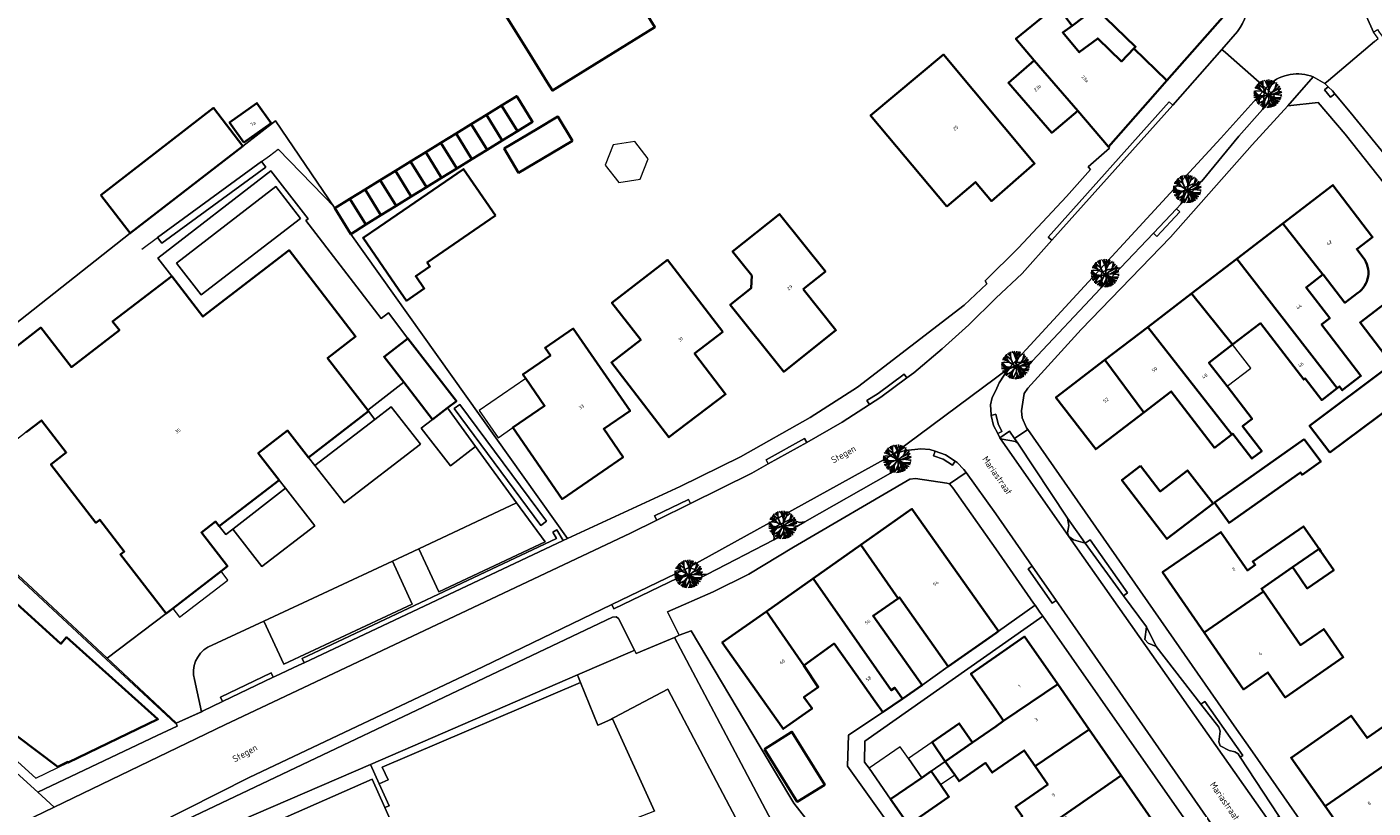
# Model space of a CAD drawing. Header units: metres. Extents: x 183400 to 185591, y 327112 to 329102.
# Tile 22 of 107: x 183898 to 184040, y 327632 to 327714. Entities that reach past the tile are written whole.
import ezdxf

# ---------------------------------------------------------------- set-up
doc = ezdxf.new("R2010")
doc.units = ezdxf.units.M
for name, color, linetype, lineweight in [('B-WE-GR-BEPLANTING_CULTUUR_BODEMBEDEKKER-GV', 90, 'Continuous', 18), ('B-WE-GR-BEPLANTING_CULTUUR_HEESTERS-GV', 90, 'Continuous', 18), ('B-WE-GR-GRAS-GV', 60, 'Continuous', 13), ('B-WE-GR-GROENVOORZIENING-GV', 80, 'Continuous', 18), ('B-WE-GR-HAAG-GV', 90, 'GR-HAAG1', 13), ('B-WE-IE-TERREINAFSCHEIDING_KUNSTMATIG_HEKWERK-G', 20, 'IE-TERREINAFSCHEIDING-KUNSTMATIG', 18), ('B-WE-OG-BEBOUWING-GV', 7, 'Continuous', 35), ('B-WE-OG-BEBOUWING_HUISNUMMER-T18', 10, 'Continuous', 18), ('B-WE-OG-BEBOUWING_LUIFEL-GV', 7, 'Continuous', 18), ('B-WE-OG-BEBOUWING_OVERIG-GV', 7, 'Continuous', 18), ('B-WE-OG-BEBOUWING_STRAATNAAM-T35', 50, 'Continuous', 35), ('B-WE-OG-TERREIN_ERF-GV', 7, 'Continuous', 18), ('B-WE-VH-VERHARDING_ASFALT-GV', 252, 'Continuous', 18), ('B-WE-VH-VERHARDING_BETON-GV', 252, 'Continuous', 18), ('B-WE-VH-VERHARDING_BETONSTRAATSTEEN-GV', 252, 'Continuous', 18), ('B-WE-VH-VERHARDING_HALFVERHARDING_GRIND-GV', 252, 'Continuous', 18), ('B-WE-VH-VERHARDING_STRAATBAKSTEEN-GV', 252, 'Continuous', 18), ('B-WE-VH-VERHARDING_TEGEL-GV', 252, 'Continuous', 18)]:
    doc.layers.add(name, color=color, linetype=linetype, lineweight=lineweight)
doc.layers.add('Bestaande boom', color=252, linetype='Continuous')
doc.styles.add('NLCS-ISO-M200-T25', font='NLCS-ISO.ttf')
doc.linetypes.add('GR-HAAG1', pattern='A,6,[176,NLCS.SHX,S=0.125,R=0,X=0,Y=0],-2', length=8)
doc.linetypes.add('IE-TERREINAFSCHEIDING-KUNSTMATIG', pattern='A,4,[82,NLCS.SHX,S=0.75,R=90,X=0,Y=0],4,-2', length=10)

# ---------------------------------------------------------------- blocks, each defined once
blk = doc.blocks.new('Bestaande boom')
at = {"layer": 'Bestaande boom', "ltscale": 0.5}
for p, q in [((12167, 14056), (11768, 14216)), ((12012, 14113), (11863, 14318)), ((12150, 14250), (11920, 14417)), ((12555, 14332), (12216, 14669)), ((12375, 14784), (12539, 14510)), ((12380, 14504), (12375, 14784)), ((12546, 14432), (12546, 14861)), ((12588, 14054), (12546, 14432)), ((12867, 14718), (12675, 14880)), ((13105, 14146), (12867, 14718)), ((13051, 14656), (12924, 14933)), ((13134, 13922), (13051, 14656)), ((13139, 13650), (13174, 14214)), ((13174, 14214), (13251, 14510)), ((13250, 14517), (13185, 14941)), ((13251, 14510), (13462, 14879)), ((13255, 14034), (13440, 14378)), ((13432, 14370), (13549, 14848)), ((13440, 14378), (13844, 14686)), ((13797, 13941), (13961, 14634)), ((14152, 14066), (14302, 14274)), ((11867, 13305), (11574, 13544)), ((11960, 13422), (11574, 13443)), ((11826, 13558), (11578, 13607)), ((11808, 13229), (11578, 13287)), ((11785, 13063), (11595, 13094)), ((12155, 13228), (11612, 13758)), ((11791, 14062), (11689, 14053)), ((11939, 12804), (11693, 12829)), ((12168, 13081), (11785, 13063)), ((12324, 13859), (11791, 14062)), ((12436, 13222), (11808, 13229)), ((11886, 12877), (11821, 12653)), ((12178, 13285), (11867, 13305)), ((12168, 13081), (11886, 12877)), ((12310, 12953), (11939, 12804)), ((12419, 13103), (12158, 12761)), ((12687, 13251), (12168, 13081)), ((12436, 13229), (12178, 13285)), ((12927, 13288), (12419, 13103)), ((13140, 13315), (12436, 13222)), ((12463, 12062), (12867, 13010)), ((13139, 13330), (12477, 12539)), ((13130, 13321), (14003, 13413)), ((13131, 13314), (13134, 13922)), ((13131, 13314), (13496, 12995)), ((13139, 13650), (13255, 14034)), ((13139, 13322), (13168, 12779)), ((13649, 13070), (13139, 13322)), ((13294, 13156), (13511, 12505)), ((13409, 12815), (13603, 12419)), ((13496, 12995), (13856, 12418)), ((13496, 12995), (13875, 12950)), ((13515, 13628), (14126, 13931)), ((13548, 13358), (14140, 13659)), ((13638, 12976), (13993, 12664)), ((14485, 13034), (13649, 13070)), ((13761, 13392), (14415, 13309)), ((13770, 12855), (14161, 12678)), ((13875, 12950), (14417, 12857)), ((13883, 13816), (14152, 14066)), ((13969, 12942), (14485, 13034)), ((14003, 13413), (14527, 13631)), ((14126, 13931), (14440, 13982)), ((14132, 13651), (14522, 13693)), ((14140, 13659), (14393, 14087)), ((14415, 13309), (14535, 13320)), ((14415, 13309), (14502, 13168)), ((12008, 12553), (11898, 12520)), ((12007, 12560), (11991, 12419)), ((12157, 12768), (12008, 12553)), ((12158, 12761), (12104, 12311)), ((12479, 12407), (12243, 12214)), ((12477, 12539), (12463, 12062)), ((12728, 12241), (12597, 12027)), ((12721, 12646), (12731, 12000)), ((13168, 12779), (12759, 11994)), ((13175, 12171), (12995, 11976)), ((13225, 12448), (13145, 11973)), ((13168, 12779), (13312, 11988)), ((13204, 12587), (13486, 12035)), ((13465, 12703), (13936, 12245)), ((13511, 12505), (13569, 12057)), ((13603, 12419), (13795, 12147)), ((13603, 12411), (13659, 12096)), ((13693, 12669), (14150, 12483)), ((13856, 12418), (13874, 12209)), ((13993, 12664), (14084, 12375)), ((14161, 12678), (14303, 12652))]:
    blk.add_line(p, q, dxfattribs=at)
for points in [[(12854, 13484), (12589, 14046), (11996, 14501)], [(12021, 12398), (12540, 12677), (13131, 13314), (13672, 13767), (14118, 14445)], [(12429, 13728), (12167, 14056), (12118, 14606)], [(13139, 13322), (12421, 13720), (11882, 13774), (11579, 13701)]]:
    blk.add_lwpolyline(points, dxfattribs=at)

msp = doc.modelspace()

# ---------------------------------------------------------------- linework, layer by layer
at = {"layer": 'B-WE-GR-BEPLANTING_CULTUUR_BODEMBEDEKKER-GV', "flags": 128}
msp.add_lwpolyline([(183903.501, 327622.653), (183904.188, 327622.005), (183909.361, 327624.189), (183917.048, 327627.435), (183934.211, 327635.03), (183935.543, 327632.018), (183936, 327632.22), (183934.954, 327634.54), (183934.035, 327636.579), (183908.102, 327625.358), (183903.121, 327623.483), (183903.501, 327622.653)], close=True, dxfattribs=at)
at = {"layer": 'B-WE-GR-BEPLANTING_CULTUUR_HEESTERS-GV', "flags": 128}
msp.add_lwpolyline([(183903.121, 327623.483), (183908.102, 327625.358), (183934.035, 327636.579), (183955.859, 327646.022), (183961.659, 327648.531), (183961.899, 327648.635), (183960.2, 327651.97), (183959.94, 327652.15), (183959.56, 327652.13), (183907.598, 327627.432), (183905.158, 327625.988), (183905.102, 327625.955), (183904.659, 327626.832), (183904.041, 327626.343), (183903.631, 327625.903), (183903.161, 327624.613), (183903.121, 327623.483)], close=True, dxfattribs=at)
msp.add_lwpolyline([(183986.808, 327622.085), (183978.692, 327632.473), (183975.149, 327638.436), (183967.865, 327650.693), (183966.599, 327650.21), (183966.087, 327649.995), (183978.258, 327626.941)], dxfattribs=at)
at = {"layer": 'B-WE-GR-GRAS-GV', "flags": 128}
msp.add_lwpolyline([(183892.924, 327677.812), (183899.231, 327682.702), (183902.464, 327678.533), (183907.518, 327682.452), (183906.813, 327683.361), (183913.049, 327688.122), (183911.568, 327690.037), (183923.516, 327699.26), (183927.44, 327694.18), (183927.216, 327694.022), (183935.164, 327683.682), (183935.925, 327684.267), (183937.973, 327681.572), (183937.973, 327681.571), (183943.082, 327674.946), (183942.147, 327674.225), (183945.121, 327670.153), (183949.444, 327664.213), (183952.463, 327660.085), (183941.225, 327654.814), (183939.119, 327659.359), (183936.337, 327658.052), (183938.418, 327653.504), (183924.889, 327647.154), (183922.765, 327651.708), (183916.851, 327648.958, 0.3396264), (183915.444, 327645.53), (183916.187, 327642.145), (183916.278, 327642.187), (183918.422, 327643.221), (183918.207, 327643.673), (183923.524, 327646.241), (183923.738, 327645.79), (183923.915, 327645.875), (183926.474, 327647.051), (183927.015, 327647.307), (183926.798, 327647.757), (183953.642, 327660.437), (183953.251, 327661.105), (183953.683, 327661.357), (183954.349, 327660.218), (183954.798, 327660.426), (183931.932, 327692.589), (183930.257, 327695.304), (183924.007, 327704.548), (183920.568, 327701.881), (183908.678, 327692.662), (183893.37, 327680.62)], format="xyb", dxfattribs=at)
for points in [[(183912.01, 327691.618), (183911.56, 327692.218), (183922.53, 327700.241), (183922.98, 327699.642), (183912.01, 327691.618)], [(183934.488, 327673.018), (183933.802, 327673.891), (183927.466, 327668.994), (183928.164, 327668.144), (183934.488, 327673.018)], [(183951.997, 327661.81), (183942.866, 327674.156), (183943.468, 327674.602), (183952.599, 327662.256), (183951.997, 327661.81)], [(183918.063, 327661.725), (183918.743, 327660.847), (183919.482, 327661.419), (183925.052, 327665.733), (183924.372, 327666.611), (183918.063, 327661.725)]]:
    msp.add_lwpolyline(points, close=True, dxfattribs=at)
msp.add_lwpolyline([(183963.983, 327631.65), (183959.561, 327641.373), (183959.147, 327641.198), (183958.114, 327640.762), (183958.006, 327640.716), (183956.174, 327645.244), (183935.258, 327636.301), (183935.874, 327634.933), (183934.954, 327634.54), (183936, 327632.22), (183935.543, 327632.018), (183937.326, 327627.987)], dxfattribs=at)
at = {"layer": 'B-WE-GR-GROENVOORZIENING-GV', "flags": 128}
for points in [[(184028.158, 327705.732), (184029.436, 327707.169), (184028.501, 327708), (184028.288, 327707.297), (184028.338, 327706.278), (184028.158, 327705.732)], [(183911.56, 327692.218), (183912.01, 327691.618), (183922.98, 327699.642), (183922.53, 327700.241), (183911.56, 327692.218)], [(184021.758, 327698.182), (184021.228, 327697.852), (184020.738, 327697.842), (184020.068, 327697.522), (184019.848, 327696.962), (184019.738, 327696.212), (184019.548, 327695.752), (184021.758, 327698.182)], [(184013.162, 327689.011), (184011.89, 327688.84), (184011.28, 327688.61), (184011.1, 327688.23), (184011.26, 327687.23), (184011.06, 327686.84), (184013.162, 327689.011)], [(184001.97, 327679.05), (184002.998, 327678.162), (184003.86, 327679.16), (184003.32, 327679.03), (184001.97, 327679.05)], [(183942.866, 327674.156), (183951.997, 327661.81), (183952.599, 327662.256), (183943.468, 327674.602), (183942.866, 327674.156)], [(184001.995, 327670.993), (184001.457, 327671.778), (184000.44, 327671.08), (184000.68, 327670.91), (184002.1, 327670.69), (184002.34, 327670.49), (184001.995, 327670.993)], [(183988.538, 327668.954), (183988.5, 327668.55), (183988.91, 327667.7), (183988.91, 327667.34), (183990.093, 327668.026), (183989.29, 327669.41), (183988.76, 327669.08), (183988.538, 327668.954)], [(183979.86, 327662.21), (183979.29, 327662.11), (183978.33, 327662.47), (183976.65, 327661.64), (183976.49, 327661.4), (183976.47, 327661.08), (183976.61, 327660.59), (183976.57, 327660.3), (183979.86, 327662.21)], [(184007.57, 327662.59), (184007.7, 327661.8), (184007.59, 327661.03), (184007.7, 327660.65), (184008.21, 327660.28), (184009.45, 327659.93), (184007.57, 327662.59)], [(183953.251, 327661.105), (183953.642, 327660.437), (183926.798, 327647.757), (183927.015, 327647.307), (183954.349, 327660.218), (183953.683, 327661.357), (183953.251, 327661.105)], [(183969.51, 327656.62), (183968.96, 327656.66), (183968.18, 327657.18), (183967.65, 327657.32), (183967.408, 327657.272), (183967.159, 327657.152), (183967.384, 327656.703), (183967.843, 327655.786), (183969.51, 327656.62)], [(184015.9, 327651.09), (184015.73, 327649.78), (184016.1, 327649.38), (184016.94, 327649.02), (184015.9, 327651.09)], [(183923.524, 327646.241), (183918.207, 327643.673), (183918.422, 327643.221), (183923.738, 327645.79), (183923.524, 327646.241)], [(183956.174, 327645.244), (183955.971, 327645.747), (183955.859, 327646.022), (183934.035, 327636.579), (183934.954, 327634.54), (183935.874, 327634.933), (183935.258, 327636.301), (183956.174, 327645.244)]]:
    msp.add_lwpolyline(points, close=True, dxfattribs=at)
at = {"layer": 'B-WE-GR-HAAG-GV', "flags": 128}
for points in [[(184028.501, 327708), (184028.288, 327707.297), (184028.338, 327706.278), (184028.158, 327705.732), (184029.436, 327707.169), (184028.501, 327708)], [(183922.98, 327699.642), (183922.53, 327700.241), (183911.56, 327692.218), (183912.01, 327691.618), (183922.98, 327699.642)], [(184019.548, 327695.752), (184021.758, 327698.182), (184021.228, 327697.852), (184020.738, 327697.842), (184020.068, 327697.522), (184019.848, 327696.962), (184019.738, 327696.212), (184019.548, 327695.752)], [(184013.162, 327689.011), (184011.89, 327688.84), (184011.28, 327688.61), (184011.1, 327688.23), (184011.26, 327687.23), (184011.06, 327686.84), (184013.162, 327689.011)], [(184003.86, 327679.16), (184003.32, 327679.03), (184001.97, 327679.05), (184002.998, 327678.162), (184003.86, 327679.16)], [(183943.468, 327674.602), (183942.866, 327674.156), (183951.997, 327661.81), (183952.599, 327662.256), (183943.468, 327674.602)], [(184002.34, 327670.49), (184001.995, 327670.993), (184001.457, 327671.778), (184000.44, 327671.08), (184000.68, 327670.91), (184002.1, 327670.69), (184002.34, 327670.49)], [(183989.29, 327669.41), (183988.76, 327669.08), (183988.538, 327668.954), (183988.5, 327668.55), (183988.91, 327667.7), (183988.91, 327667.34), (183990.093, 327668.026), (183989.29, 327669.41)], [(183976.57, 327660.3), (183979.86, 327662.21), (183979.29, 327662.11), (183978.33, 327662.47), (183976.65, 327661.64), (183976.49, 327661.4), (183976.47, 327661.08), (183976.61, 327660.59), (183976.57, 327660.3)], [(184007.57, 327662.59), (184007.7, 327661.8), (184007.59, 327661.03), (184007.7, 327660.65), (184008.21, 327660.28), (184009.45, 327659.93), (184007.57, 327662.59)], [(183926.798, 327647.757), (183927.015, 327647.307), (183954.349, 327660.218), (183953.683, 327661.357), (183953.251, 327661.105), (183953.642, 327660.437), (183926.798, 327647.757)], [(183969.51, 327656.62), (183968.96, 327656.66), (183968.18, 327657.18), (183967.65, 327657.32), (183967.408, 327657.272), (183967.159, 327657.152), (183967.384, 327656.703), (183967.843, 327655.786), (183969.51, 327656.62)], [(184016.94, 327649.02), (184015.9, 327651.09), (184015.73, 327649.78), (184016.1, 327649.38), (184016.94, 327649.02)], [(183918.207, 327643.673), (183918.422, 327643.221), (183923.738, 327645.79), (183923.524, 327646.241), (183918.207, 327643.673)], [(183934.035, 327636.579), (183934.954, 327634.54), (183935.874, 327634.933), (183935.258, 327636.301), (183956.174, 327645.244), (183955.971, 327645.747), (183955.859, 327646.022), (183934.035, 327636.579)]]:
    msp.add_lwpolyline(points, close=True, dxfattribs=at)
at = {"layer": 'B-WE-IE-TERREINAFSCHEIDING_KUNSTMATIG_HEKWERK-G', "flags": 128}
for points in [[(183922.53, 327700.241), (183923.377, 327700.861), (183924.284, 327701.536), (183930.263, 327695.386)], [(183911.56, 327692.218), (183922.53, 327700.241)], [(183893.37, 327680.62), (183908.678, 327692.662)], [(183909.892, 327690.998), (183911.56, 327692.218)], [(183913.46, 327640.899), (183906.122, 327647.695), (183881.014, 327671.048)], [(183953.683, 327661.357), (183954.349, 327660.218), (183927.015, 327647.307)], [(183926.474, 327647.051), (183923.915, 327645.875)], [(183927.015, 327647.307), (183926.474, 327647.051)], [(183923.738, 327645.79), (183918.422, 327643.221)], [(183923.915, 327645.875), (183923.738, 327645.79)], [(183918.422, 327643.221), (183916.335, 327642.213)], [(183916.335, 327642.213), (183913.517, 327640.925)], [(183913.517, 327640.925), (183913.46, 327640.899)]]:
    msp.add_lwpolyline(points, dxfattribs=at)
at = {"layer": 'B-WE-OG-BEBOUWING-GV', "flags": 128}
for points in [[(183946.234, 327719.018), (183951.077, 327711.195), (183952.663, 327708.634), (183953.221, 327707.73), (183964.036, 327714.449), (183946.658, 327742.555)], [(183897.691, 327671.665), (183899.307, 327672.904), (183901.922, 327669.515), (183900.295, 327668.26), (183905.047, 327662.099), (183905.455, 327662.414), (183908.032, 327659.073), (183907.624, 327658.758), (183912.453, 327652.498), (183913.157, 327653.043), (183913.157, 327653.043), (183918.252, 327656.989), (183918.924, 327657.509), (183916.178, 327661.055), (183917.68, 327662.219), (183918.063, 327661.725), (183924.372, 327666.611), (183922.183, 327669.437), (183925.271, 327671.828), (183927.466, 327668.994), (183933.802, 327673.891), (183933.741, 327673.97), (183929.488, 327679.487), (183932.444, 327681.763), (183925.434, 327690.869), (183916.338, 327683.867), (183913.049, 327688.122), (183906.813, 327683.361), (183907.518, 327682.452), (183902.464, 327678.533), (183899.231, 327682.702), (183892.924, 327677.812)], [(183894.551, 327641.183), (183901.02, 327636.308), (183902.092, 327636.833), (183902.121, 327636.774), (183911.587, 327641.341), (183901.954, 327650.003), (183901.347, 327649.314), (183879.541, 327669.122)]]:
    msp.add_lwpolyline(points, dxfattribs=at)
for points in [[(184006.468, 327716.721), (184008.059, 327714.589), (184010.543, 327716.444), (184014.762, 327712.362), (184014.572, 327712.166), (184018.059, 327708.807), (184024.211, 327715.765), (184019.514, 327720.375), (184018.109, 327721.754), (184016.918, 327720.541), (184014.942, 327723.189), (184008.522, 327718.383), (184008.584, 327718.3), (184006.468, 327716.721)], [(184014.572, 327712.166), (184013.274, 327710.824), (184010.773, 327713.244), (184008.813, 327711.78), (184007.078, 327713.856), (184008.059, 327714.589), (184006.468, 327716.721), (184002.135, 327713.21), (184004.072, 327710.902), (184008.656, 327705.599), (184011.894, 327701.812), (184016.822, 327707.408), (184018.059, 327708.807), (184014.572, 327712.166)], [(183994.83, 327695.5), (183997.88, 327698.07), (183999.55, 327696.07), (184004.104, 327700.044), (183994.491, 327711.546), (183986.795, 327705.115), (183994.83, 327695.5)], [(184004.072, 327710.902), (184001.35, 327708.543), (184005.916, 327703.276), (184008.656, 327705.599), (184004.072, 327710.902)], [(183947.857, 327706.162), (183949.527, 327703.455), (183951.131, 327704.446), (183949.461, 327707.152), (183947.857, 327706.162)], [(183905.553, 327696.692), (183908.678, 327692.662), (183920.568, 327701.881), (183917.443, 327705.911), (183905.553, 327696.692)], [(183920.654, 327702.246), (183923.539, 327704.283), (183922.039, 327706.407), (183919.154, 327704.37), (183920.654, 327702.246)], [(183946.257, 327705.175), (183944.657, 327704.188), (183946.328, 327701.48), (183947.927, 327702.468), (183946.257, 327705.175)], [(183946.257, 327705.175), (183947.927, 327702.468), (183949.527, 327703.455), (183947.857, 327706.162), (183946.257, 327705.175)], [(183943.057, 327703.201), (183944.728, 327700.492), (183946.328, 327701.48), (183944.657, 327704.188), (183943.057, 327703.201)], [(183955.328, 327702.435), (183953.803, 327704.995), (183951.567, 327703.662), (183948.13, 327701.615), (183949.656, 327699.055), (183953.092, 327701.102), (183955.328, 327702.435)], [(183943.129, 327699.504), (183944.728, 327700.492), (183943.057, 327703.201), (183941.457, 327702.214), (183943.129, 327699.504)], [(183938.257, 327700.24), (183939.93, 327697.528), (183941.529, 327698.516), (183939.857, 327701.227), (183938.257, 327700.24)], [(183939.857, 327701.227), (183941.529, 327698.516), (183943.129, 327699.504), (183941.457, 327702.214), (183939.857, 327701.227)], [(183947.214, 327694.528), (183943.823, 327699.453), (183934.894, 327693.305), (183933.247, 327692.171), (183936.639, 327687.246), (183937.818, 327685.533), (183939.696, 327686.826), (183938.8, 327688.127), (183940.299, 327689.159), (183940.015, 327689.571), (183947.214, 327694.528)], [(183938.33, 327696.54), (183939.93, 327697.528), (183938.257, 327700.24), (183936.657, 327699.252), (183938.33, 327696.54)], [(183933.457, 327697.278), (183935.131, 327694.565), (183936.731, 327695.553), (183935.057, 327698.265), (183933.457, 327697.278)], [(183935.057, 327698.265), (183936.731, 327695.553), (183938.33, 327696.54), (183936.657, 327699.252), (183935.057, 327698.265)], [(183931.857, 327696.291), (183933.532, 327693.577), (183935.131, 327694.565), (183933.457, 327697.278), (183931.857, 327696.291)], [(183933.532, 327693.577), (183931.857, 327696.291), (183930.257, 327695.304), (183931.932, 327692.589), (183933.532, 327693.577)], [(183979.673, 327686.77), (183982.025, 327688.644), (183977.193, 327694.694), (183972.242, 327690.749), (183974.274, 327688.2), (183974.199, 327686.884), (183971.985, 327685.12), (183977.625, 327678.042), (183983.131, 327682.429), (183979.673, 327686.77)], [(184034.522, 327688.307), (184030.316, 327693.714), (184025.451, 327689.982), (184036.048, 327676.32), (184036.272, 327676.492), (184036.577, 327676.095), (184038.544, 327677.605), (184034.387, 327683.024), (184035.26, 327683.693), (184032.759, 327686.954), (184034.522, 327688.307)], [(183971.211, 327682.253), (183965.371, 327689.849), (183959.505, 327685.338), (183962.535, 327681.398), (183959.443, 327679.021), (183965.523, 327671.12), (183971.495, 327675.672), (183968.219, 327679.971), (183971.211, 327682.253)], [(184020.649, 327686.299), (184024.985, 327680.904), (184027.937, 327683.168), (184032.502, 327677.217), (184032.653, 327677.333), (184034.4, 327675.056), (184036.048, 327676.32), (184025.451, 327689.982), (184020.649, 327686.299)], [(184046.448, 327683.73), (184043.728, 327687.277), (184038.459, 327683.236), (184041.18, 327679.689), (184046.448, 327683.73)], [(184016.046, 327682.768), (184024.915, 327671.423), (184025.016, 327671.5), (184027.036, 327668.865), (184028.068, 327669.657), (184026.053, 327672.283), (184027.061, 327673.056), (184024.415, 327676.505), (184022.502, 327678.999), (184024.985, 327680.904), (184020.649, 327686.299), (184016.046, 327682.768)], [(183950.412, 327677.328), (183952.391, 327674.454), (183949.039, 327672.145), (183954.234, 327664.601), (183960.676, 327669.035), (183958.63, 327672.004), (183961.416, 327673.913), (183955.426, 327682.602), (183952.452, 327680.554), (183953.002, 327679.755), (183950.111, 327677.765), (183950.412, 327677.328)], [(184011.507, 327679.286), (184015.649, 327673.755), (184018.529, 327675.964), (184023.088, 327670.021), (184024.915, 327671.423), (184016.046, 327682.768), (184011.507, 327679.286)], [(183940.572, 327673.01), (183942.147, 327674.225), (183943.082, 327674.946), (183937.973, 327681.571), (183937.973, 327681.572), (183935.463, 327679.636), (183937.538, 327676.945), (183940.572, 327673.01)], [(184015.649, 327673.755), (184011.507, 327679.286), (184006.357, 327675.336), (184010.563, 327669.853), (184015.649, 327673.755)], [(184035.257, 327669.5), (184043.658, 327675.782), (184041.532, 327678.625), (184033.131, 327672.343), (184035.257, 327669.5)], [(184032.55, 327670.909), (184023.105, 327664.225), (184024.624, 327662.078), (184032.158, 327667.415), (184032.334, 327667.167), (184034.304, 327668.563), (184032.55, 327670.909)], [(184015.282, 327668.106), (184013.314, 327666.596), (184017.731, 327660.838), (184018.074, 327660.391), (184022.938, 327664.122), (184020.254, 327667.621), (184017.358, 327665.4), (184015.282, 327668.106)], [(183985.756, 327659.748), (183989.706, 327654.115), (183989.836, 327654.207), (183994.983, 327646.909), (184000, 327650.447), (184000.279, 327650.644), (183991.166, 327663.564), (183985.756, 327659.748)], [(184022.001, 327650.505), (184028.245, 327654.839), (184028.043, 327655.131), (184031.336, 327657.402), (184034.134, 327659.334), (184032.498, 327661.704), (184027.132, 327658.001), (184027.382, 327657.639), (184026.559, 327657.071), (184023.765, 327661.12), (184017.608, 327656.872), (184022.001, 327650.505)], [(183980.747, 327656.215), (183988.97, 327644.417), (183989.338, 327644.677), (183990.173, 327643.492), (183992.225, 327644.939), (183987.066, 327652.253), (183989.706, 327654.115), (183985.756, 327659.748), (183980.747, 327656.215)], [(184034.134, 327659.334), (184031.336, 327657.402), (184031.531, 327657.12), (184032.88, 327655.164), (184035.679, 327657.095), (184034.324, 327659.059), (184034.134, 327659.334)], [(183975.816, 327652.737), (183979.735, 327647.006), (183982.942, 327649.332), (183985.267, 327646.077), (183987.278, 327643.225), (183988.085, 327642.093), (183990.173, 327643.492), (183989.338, 327644.677), (183988.97, 327644.417), (183980.747, 327656.215), (183975.816, 327652.737)], [(184022.001, 327650.505), (184026.143, 327644.503), (184028.722, 327646.294), (184030.548, 327643.652), (184036.685, 327647.89), (184034.624, 327650.875), (184032.155, 327649.172), (184028.245, 327654.839), (184022.001, 327650.505)], [(183979.735, 327647.006), (183975.816, 327652.737), (183971.147, 327649.444), (183977.415, 327640.559), (183977.58, 327640.325), (183980.617, 327642.467), (183979.764, 327643.676), (183981.28, 327644.746), (183979.735, 327647.006)], [(184000.837, 327641.172), (184006.545, 327645.05), (184003.052, 327650.084), (184000, 327647.966), (183997.383, 327646.151), (184000, 327642.379), (184000.837, 327641.172)], [(184034.758, 327632.16), (184047.13, 327640.677), (184047.03, 327640.82), (184050.965, 327643.568), (184049.046, 327646.317), (184044.101, 327642.814), (184042.632, 327641.774), (184039.188, 327639.369), (184037.506, 327641.708), (184031.177, 327637.288), (184034.758, 327632.16)], [(183997.551, 327638.891), (183994.684, 327636.902), (183995.672, 327635.478), (183996.137, 327634.807), (183998.914, 327636.734), (183999.627, 327635.707), (184003.012, 327638.055), (184004.161, 327636.399), (184009.868, 327640.26), (184006.545, 327645.05), (184000.837, 327641.172), (184000, 327640.591), (183997.551, 327638.891)], [(183975.616, 327638.172), (183979.05, 327632.63), (183981.96, 327634.43), (183978.49, 327640.03), (183975.616, 327638.172)], [(183997.551, 327638.891), (183997.528, 327638.924), (183996.154, 327640.904), (183993.287, 327638.915), (183994.684, 327636.902), (183997.551, 327638.891)], [(184009.868, 327640.26), (184004.161, 327636.399), (184005.497, 327634.473), (184002.096, 327632.113), (184002.82, 327631.07), (184000.034, 327629.137), (184001.369, 327627.18), (184004.275, 327629.194), (184004.23, 327629.26), (184004.864, 327629.603), (184013.235, 327635.407), (184009.868, 327640.26)], [(184044.241, 327631.679), (184043.005, 327633.449), (184046.465, 327635.865), (184045.79, 327636.832), (184048.496, 327638.721), (184047.13, 327640.677), (184034.758, 327632.16), (184038.128, 327627.333), (184044.241, 327631.679)], [(183993.188, 327635.865), (183992.194, 327635.175), (183988.908, 327632.895), (183990.783, 327630.191), (183995.064, 327633.161), (183994.177, 327634.44), (183993.188, 327635.865)], [(184013.235, 327635.407), (184004.864, 327629.603), (184007.41, 327630.98), (184010.571, 327626.347), (184016.671, 327630.455), (184013.235, 327635.407)]]:
    msp.add_lwpolyline(points, close=True, dxfattribs=at)
msp.add_lwpolyline([(184030.316, 327693.714), (184034.522, 327688.307), (184034.552, 327688.33), (184036.853, 327685.331), (184038.199, 327686.363, 0.4306917), (184038.795, 327690.092), (184038.108, 327690.989), (184039.774, 327692.267), (184035.578, 327697.75)], format="xyb", close=True, dxfattribs=at)
at = {"layer": 'B-WE-OG-BEBOUWING_LUIFEL-GV', "flags": 128}
for points in [[(184024.985, 327680.904), (184022.502, 327678.999), (184024.415, 327676.505), (184026.908, 327678.423), (184024.985, 327680.904)], [(183949.039, 327672.145), (183952.391, 327674.454), (183950.412, 327677.328), (183945.49, 327673.959), (183947.481, 327671.073), (183949.039, 327672.145)], [(183893.993, 327640.606), (183893.369, 327639.961), (183898.708, 327635.128), (183902.121, 327636.774), (183902.092, 327636.833), (183901.02, 327636.308), (183894.551, 327641.183), (183893.993, 327640.606)], [(183993.287, 327638.915), (183990.792, 327637.197), (183992.194, 327635.175), (183993.188, 327635.865), (183994.684, 327636.902), (183993.287, 327638.915)], [(183995.672, 327635.478), (183994.684, 327636.902), (183993.188, 327635.865), (183994.177, 327634.44), (183995.672, 327635.478)]]:
    msp.add_lwpolyline(points, close=True, dxfattribs=at)
at = {"layer": 'B-WE-OG-BEBOUWING_OVERIG-GV', "flags": 128}
for points in [[(183963.341, 327700.537), (183961.902, 327702.343), (183959.618, 327702), (183958.774, 327699.85), (183960.213, 327698.044), (183962.497, 327698.387), (183963.341, 327700.537)], [(183918.252, 327656.989), (183913.157, 327653.043), (183913.853, 327652.134), (183918.981, 327656.048), (183918.252, 327656.989)], [(183992.194, 327635.175), (183990.792, 327637.197), (183989.927, 327638.445), (183986.64, 327636.166), (183988.908, 327632.895), (183992.194, 327635.175)]]:
    msp.add_lwpolyline(points, close=True, dxfattribs=at)
at = {"layer": 'B-WE-OG-TERREIN_ERF-GV', "flags": 128}
for points in [[(183946.658, 327742.555), (183964.036, 327714.449), (183953.221, 327707.73), (183952.663, 327708.634), (183951.077, 327711.195), (183946.234, 327719.018)], [(183893.37, 327680.62), (183908.678, 327692.662), (183905.553, 327696.692), (183917.443, 327705.911), (183920.568, 327701.881), (183924.007, 327704.548), (183930.257, 327695.304), (183931.857, 327696.291), (183933.457, 327697.278), (183935.057, 327698.265), (183936.657, 327699.252), (183938.257, 327700.24), (183939.857, 327701.227), (183941.457, 327702.214), (183943.057, 327703.201), (183944.657, 327704.188), (183946.257, 327705.175), (183947.857, 327706.162), (183949.461, 327707.152), (183951.131, 327704.446), (183949.527, 327703.455), (183947.927, 327702.468), (183946.328, 327701.48), (183944.728, 327700.492), (183943.129, 327699.504), (183941.529, 327698.516), (183939.93, 327697.528), (183938.33, 327696.54), (183936.731, 327695.553), (183935.131, 327694.565), (183933.532, 327693.577), (183931.932, 327692.589), (183954.798, 327660.426), (183966.7, 327665.94), (183973.08, 327669.07), (183980.41, 327673.21), (183985.43, 327676.41), (183996.687, 327685.067), (183999.05, 327687.343), (183998.872, 327687.634), (184002.397, 327691.135), (184007.456, 327696.558), (184009.998, 327699.412), (184009.759, 327699.677), (184012.013, 327701.672), (184011.894, 327701.812), (184008.656, 327705.599), (184005.916, 327703.276), (184001.35, 327708.543), (184004.072, 327710.902), (184002.135, 327713.21), (184006.468, 327716.721)], [(184047.033, 327690.27), (184036.881, 327703.12), (184034.044, 327706.463), (184030.818, 327706.131), (184027.073, 327702.002), (184018.43, 327692.27), (184009.01, 327682.5), (184003.39, 327676.3), (184003.01, 327675.75), (184002.73, 327673.91), (184002.78, 327673.19), (184003.26, 327672.13), (184003.378, 327671.961), (184013.318, 327657.678), (184025.416, 327640.3), (184026.845, 327638.246), (184062.2, 327587.46)], [(183879.541, 327669.122), (183901.347, 327649.314), (183901.954, 327650.003), (183911.587, 327641.341), (183902.121, 327636.774), (183902.092, 327636.833), (183901.02, 327636.308), (183894.551, 327641.183)], [(183992.111, 327625.564), (183984.354, 327636.396), (183984.482, 327639.679), (183988.085, 327642.093), (183988.085, 327642.093), (183987.278, 327643.225), (183985.267, 327646.077), (183982.942, 327649.332), (183979.735, 327647.006), (183981.28, 327644.746), (183979.764, 327643.676), (183980.617, 327642.467), (183977.58, 327640.325), (183977.415, 327640.559), (183971.147, 327649.444), (183975.816, 327652.737), (183980.747, 327656.215), (183985.756, 327659.748), (183991.166, 327663.564), (184000.279, 327650.644), (184004.158, 327653.38), (184003.989, 327653.622), (184000, 327659.33), (183995.48, 327665.79), (183995.13, 327666.19), (183994.85, 327666.29), (183991.52, 327666.77), (183990.94, 327666.69), (183978.67, 327659.53), (183973.94, 327656.68), (183970.19, 327654.8), (183965.36, 327652.7), (183966.599, 327650.21), (183967.865, 327650.693), (183975.149, 327638.436), (183978.692, 327632.473), (183986.808, 327622.085)], [(183890.51, 327641.237), (183898.923, 327633.629), (183911.527, 327639.616), (183913.634, 327640.626), (183913.517, 327640.925), (183913.502, 327640.962), (183906.227, 327647.783), (183888.409, 327664.401)], [(184028.68, 327618.29), (184004.972, 327652.215), (183986.183, 327639.019), (183986.151, 327636.807), (183986.64, 327636.166), (183988.908, 327632.895), (183992.194, 327635.175), (183993.188, 327635.865), (183994.177, 327634.44), (183995.064, 327633.161), (183990.783, 327630.191)], [(184002.82, 327631.07), (184002.096, 327632.113), (184005.497, 327634.473), (184004.161, 327636.399), (184003.012, 327638.055), (183999.627, 327635.707), (183998.914, 327636.734), (183996.137, 327634.807), (183995.672, 327635.478), (183994.684, 327636.902), (183993.287, 327638.915), (183993.287, 327638.915), (183996.154, 327640.904), (183997.528, 327638.924), (183997.551, 327638.891), (184000, 327640.591), (184000.837, 327641.172), (184000, 327642.379), (183997.383, 327646.151), (184000, 327647.966), (184003.052, 327650.084), (184006.545, 327645.05), (184009.868, 327640.26), (184013.235, 327635.407), (184016.671, 327630.455)], [(184041.644, 327622.298), (184038.128, 327627.333), (184034.758, 327632.16), (184031.177, 327637.288), (184037.506, 327641.708), (184039.188, 327639.369), (184042.632, 327641.774)]]:
    msp.add_lwpolyline(points, dxfattribs=at)
for points in [[(184014.572, 327712.166), (184014.762, 327712.362), (184010.543, 327716.444), (184008.059, 327714.589), (184007.078, 327713.856), (184008.813, 327711.78), (184010.773, 327713.244), (184013.274, 327710.824), (184014.572, 327712.166)], [(183994.83, 327695.5), (183986.795, 327705.115), (183994.491, 327711.546), (184004.104, 327700.044), (183999.55, 327696.07), (183997.88, 327698.07), (183994.83, 327695.5)], [(183920.654, 327702.246), (183919.154, 327704.37), (183922.039, 327706.407), (183923.539, 327704.283), (183920.654, 327702.246)], [(183955.328, 327702.435), (183953.092, 327701.102), (183949.656, 327699.055), (183948.13, 327701.615), (183951.567, 327703.662), (183953.803, 327704.995), (183955.328, 327702.435)], [(183947.214, 327694.528), (183940.015, 327689.571), (183940.299, 327689.159), (183938.8, 327688.127), (183939.696, 327686.826), (183937.818, 327685.533), (183936.639, 327687.246), (183933.247, 327692.171), (183934.894, 327693.305), (183943.823, 327699.453), (183947.214, 327694.528)], [(183979.673, 327686.77), (183983.131, 327682.429), (183977.625, 327678.042), (183971.985, 327685.12), (183974.199, 327686.884), (183974.274, 327688.2), (183972.242, 327690.749), (183977.193, 327694.694), (183982.025, 327688.644), (183979.673, 327686.77)], [(183971.211, 327682.253), (183968.219, 327679.971), (183971.495, 327675.672), (183965.523, 327671.12), (183959.443, 327679.021), (183962.535, 327681.398), (183959.505, 327685.338), (183965.371, 327689.849), (183971.211, 327682.253)], [(184046.448, 327683.73), (184041.18, 327679.689), (184038.459, 327683.236), (184043.728, 327687.277), (184046.448, 327683.73)], [(183949.039, 327672.145), (183952.391, 327674.454), (183950.412, 327677.328), (183950.111, 327677.765), (183953.002, 327679.755), (183952.452, 327680.554), (183955.426, 327682.602), (183961.416, 327673.913), (183958.63, 327672.004), (183960.676, 327669.035), (183954.234, 327664.601), (183949.039, 327672.145)], [(184035.257, 327669.5), (184033.131, 327672.343), (184041.532, 327678.625), (184043.658, 327675.782), (184035.257, 327669.5)], [(184032.55, 327670.909), (184034.304, 327668.563), (184032.334, 327667.167), (184032.158, 327667.415), (184024.624, 327662.078), (184023.105, 327664.225), (184032.55, 327670.909)], [(184015.282, 327668.106), (184017.358, 327665.4), (184020.254, 327667.621), (184022.938, 327664.122), (184018.074, 327660.391), (184017.731, 327660.838), (184013.314, 327666.596), (184015.282, 327668.106)], [(184028.245, 327654.839), (184032.155, 327649.172), (184034.624, 327650.875), (184036.685, 327647.89), (184030.548, 327643.652), (184028.722, 327646.294), (184026.143, 327644.503), (184022.001, 327650.505), (184017.608, 327656.872), (184023.765, 327661.12), (184026.559, 327657.071), (184027.382, 327657.639), (184027.132, 327658.001), (184032.498, 327661.704), (184034.134, 327659.334), (184034.324, 327659.059), (184035.679, 327657.095), (184032.88, 327655.164), (184031.531, 327657.12), (184031.336, 327657.402), (184028.043, 327655.131), (184028.245, 327654.839)], [(183994.983, 327646.909), (183989.836, 327654.207), (183989.706, 327654.115), (183987.066, 327652.253), (183992.225, 327644.939), (183994.983, 327646.909)], [(183975.616, 327638.172), (183978.49, 327640.03), (183981.96, 327634.43), (183979.05, 327632.63), (183975.616, 327638.172)]]:
    msp.add_lwpolyline(points, close=True, dxfattribs=at)
msp.add_lwpolyline([(184016.046, 327682.768), (184020.649, 327686.299), (184025.451, 327689.982), (184030.316, 327693.714), (184035.578, 327697.75), (184039.774, 327692.267), (184038.108, 327690.989), (184038.795, 327690.092, -0.4306917), (184038.199, 327686.363), (184036.853, 327685.331), (184034.552, 327688.33), (184034.522, 327688.307), (184032.759, 327686.954), (184035.26, 327683.693), (184034.387, 327683.024), (184038.544, 327677.605), (184036.577, 327676.095), (184036.272, 327676.492), (184036.048, 327676.32), (184034.4, 327675.056), (184032.653, 327677.333), (184032.502, 327677.217), (184027.937, 327683.168), (184024.985, 327680.904), (184022.502, 327678.999), (184024.415, 327676.505), (184027.061, 327673.056), (184026.053, 327672.283), (184028.068, 327669.657), (184027.036, 327668.865), (184025.016, 327671.5), (184024.915, 327671.423), (184023.088, 327670.021), (184018.529, 327675.964), (184015.649, 327673.755), (184010.563, 327669.853), (184006.357, 327675.336), (184011.507, 327679.286)], format="xyb", close=True, dxfattribs=at)
at = {"layer": 'B-WE-VH-VERHARDING_ASFALT-GV', "flags": 128}
for points in [[(184039.964, 327712.907), (184035.136, 327708.801), (184034.75, 327708.472), (184035.098, 327708.127), (184035.534, 327707.694), (184035.775, 327707.409), (184037.415, 327705.463), (184043.01, 327698.59)], [(183904.659, 327626.832), (183921.221, 327635.193), (183945.881, 327646.873), (183959.501, 327653.452), (183967.159, 327657.152), (183967.408, 327657.272), (183988.538, 327668.954), (183988.76, 327669.08), (183989.29, 327669.41), (184001.34, 327678.37), (184001.97, 327679.05), (184023.758, 327702.711), (184028.501, 327708), (184028.126, 327708.331), (184024.244, 327711.759), (184023.869, 327712.09), (184023.869, 327712.09), (184018.685, 327706.206), (184005.925, 327691.928), (184002.78, 327688.41), (184000, 327685.8), (183997.18, 327683.01), (183994.35, 327680.46), (183991.36, 327677.94), (183990.627, 327677.395), (183987.88, 327675.35), (183986.681, 327674.579), (183983.79, 327672.72), (183980.075, 327670.557), (183976.005, 327668.309), (183974.27, 327667.35), (183967.794, 327664.137), (183964.225, 327662.367), (183961.45, 327660.99), (183918.66, 327640.75), (183900.641, 327632.076), (183897.43, 327630.53)], [(184029.73, 327629.3), (184007.7, 327660.65), (184000.44, 327671.08), (184000.217, 327671.517), (183999.78, 327672.37), (183999.534, 327673.44), (183999.52, 327673.5), (183999.45, 327674.56), (183999.62, 327675.34), (184000, 327676.08), (184000.38, 327676.87), (184001.34, 327678.37), (183989.29, 327669.41), (183990.47, 327669.74), (183992.11, 327669.89), (183993.05, 327669.84), (183993.603, 327669.648), (183994.69, 327669.27), (183995.726, 327668.607), (183995.94, 327668.47), (183996.65, 327667.73), (183996.877, 327667.412), (184000, 327663.04), (184003.843, 327657.507), (184006.368, 327653.872), (184026.855, 327624.378)]]:
    msp.add_lwpolyline(points, dxfattribs=at)
at = {"layer": 'B-WE-VH-VERHARDING_BETON-GV', "flags": 128}
msp.add_lwpolyline([(184035.098, 327708.127), (184034.706, 327707.816), (184035.339, 327707.041), (184035.775, 327707.409), (184035.534, 327707.694), (184035.098, 327708.127)], close=True, dxfattribs=at)
at = {"layer": 'B-WE-VH-VERHARDING_BETONSTRAATSTEEN-GV', "flags": 128}
msp.add_lwpolyline([(184025.358, 327721.254, -0.3413501), (184025.513, 327713.98), (184023.869, 327712.09), (184024.244, 327711.759), (184028.126, 327708.331), (184028.501, 327708), (184028.881, 327708.404, -0.2770504), (184033.515, 327709.194), (184034.75, 327708.472), (184035.136, 327708.801), (184039.964, 327712.907), (184040.346, 327713.232), (184040.067, 327713.624), (184039.874, 327713.907), (184039.114, 327715.555, -0.2368186)], format="xyb", dxfattribs=at)
for points in [[(184019.548, 327695.752), (184019.738, 327696.212), (184019.848, 327696.962), (184020.068, 327697.522), (184020.738, 327697.842), (184021.228, 327697.852), (184021.758, 327698.182), (184025.653, 327702.914), (184028.158, 327705.732), (184028.338, 327706.278), (184028.288, 327707.297), (184028.501, 327708), (184023.758, 327702.711), (184001.97, 327679.05), (184003.32, 327679.03), (184003.86, 327679.16), (184011.06, 327686.84), (184011.26, 327687.23), (184011.1, 327688.23), (184011.28, 327688.61), (184011.89, 327688.84), (184013.162, 327689.011), (184016.641, 327692.684), (184019.083, 327695.262), (184019.548, 327695.752)], [(184005.925, 327691.928), (184018.685, 327706.206), (184018.311, 327706.538), (184005.552, 327692.262), (184005.925, 327691.928)], [(184016.641, 327692.684), (184017.004, 327692.34), (184019.446, 327694.918), (184019.083, 327695.262), (184016.641, 327692.684)], [(183986.681, 327674.579), (183987.88, 327675.35), (183990.627, 327677.395), (183990.329, 327677.796), (183987.595, 327675.761), (183986.41, 327674.999), (183986.681, 327674.579)], [(184000.217, 327671.517), (184000.662, 327671.744), (184000.253, 327672.543), (184000.021, 327673.552), (183999.534, 327673.44), (183999.78, 327672.37), (184000.217, 327671.517)], [(183980.075, 327670.557), (183979.833, 327670.995), (183975.763, 327668.746), (183976.005, 327668.309), (183980.075, 327670.557)], [(184007.7, 327660.65), (184007.59, 327661.03), (184007.7, 327661.8), (184007.57, 327662.59), (184002.34, 327670.49), (184002.1, 327670.69), (184000.68, 327670.91), (184000.44, 327671.08), (184007.7, 327660.65)], [(183995.726, 327668.607), (183994.69, 327669.27), (183993.603, 327669.648), (183993.439, 327669.175), (183994.47, 327668.817), (183995.456, 327668.186), (183995.726, 327668.607)], [(183988.91, 327667.34), (183988.91, 327667.7), (183988.5, 327668.55), (183988.538, 327668.954), (183967.408, 327657.272), (183967.65, 327657.32), (183968.18, 327657.18), (183968.96, 327656.66), (183969.51, 327656.62), (183976.57, 327660.3), (183976.61, 327660.59), (183976.47, 327661.08), (183976.49, 327661.4), (183976.65, 327661.64), (183978.33, 327662.47), (183979.29, 327662.11), (183979.86, 327662.21), (183988.91, 327667.34)], [(183964.225, 327662.367), (183967.794, 327664.137), (183967.591, 327664.548), (183964.008, 327662.817), (183964.225, 327662.367)], [(184007.7, 327660.65), (184029.73, 327629.3), (184029.55, 327629.86), (184029.72, 327630.36), (184029.86, 327631.19), (184025.807, 327637.336), (184025.58, 327637.68), (184025.25, 327637.89), (184024.62, 327638.04), (184023.68, 327638.54), (184023.54, 327638.96), (184023.68, 327640.08), (184023.56, 327640.5), (184021.661, 327642.944), (184016.94, 327649.02), (184016.1, 327649.38), (184015.73, 327649.78), (184015.9, 327651.09), (184013.489, 327654.394), (184009.45, 327659.93), (184008.21, 327660.28), (184007.7, 327660.65)], [(184013.489, 327654.394), (184013.899, 327654.681), (184009.986, 327660.303), (184009.45, 327659.93), (184013.489, 327654.394)], [(183959.501, 327653.452), (183959.719, 327653), (183967.384, 327656.703), (183967.159, 327657.152), (183959.501, 327653.452)], [(184003.843, 327657.507), (184003.434, 327657.22), (184005.97, 327653.595), (184006.368, 327653.872), (184003.843, 327657.507)], [(184025.807, 327637.336), (184026.073, 327637.511), (184022.071, 327643.231), (184021.661, 327642.944), (184023.56, 327640.5), (184023.68, 327640.08), (184023.54, 327638.96), (184023.68, 327638.54), (184024.62, 327638.04), (184025.25, 327637.89), (184025.58, 327637.68), (184025.807, 327637.336)]]:
    msp.add_lwpolyline(points, close=True, dxfattribs=at)
at = {"layer": 'B-WE-VH-VERHARDING_HALFVERHARDING_GRIND-GV', "flags": 128}
msp.add_lwpolyline([(183959.147, 327641.198), (183959.561, 327641.373), (183963.983, 327631.65), (183960.639, 327630.32), (183950.579, 327626.319), (183952.44, 327622.278), (183951.186, 327621.712), (183952.359, 327619.084), (183946.089, 327616.255), (183945.615, 327616.779), (183944.86, 327617.612), (183943.144, 327617.053), (183942.285, 327616.773), (183942.468, 327616.36), (183943.92, 327612.929), (183944.829, 327612.594), (183975.317, 327625.678), (183965.393, 327644.506), (183959.147, 327641.198)], close=True, dxfattribs=at)
msp.add_lwpolyline([(183937.326, 327627.987), (183935.543, 327632.018), (183934.211, 327635.03), (183917.048, 327627.435)], dxfattribs=at)
at = {"layer": 'B-WE-VH-VERHARDING_STRAATBAKSTEEN-GV', "flags": 128}
for points in [[(183937.973, 327681.572), (183935.925, 327684.267), (183935.164, 327683.682), (183927.216, 327694.022), (183927.44, 327694.18), (183923.516, 327699.26), (183911.568, 327690.037), (183913.049, 327688.122), (183916.338, 327683.867), (183925.434, 327690.869), (183932.444, 327681.763), (183929.488, 327679.487), (183933.741, 327673.97), (183937.538, 327676.945), (183935.463, 327679.636), (183937.973, 327681.572)], [(183926.637, 327694.237), (183916.147, 327686.149), (183913.559, 327689.505), (183924.049, 327697.593), (183926.637, 327694.237)], [(183926.637, 327694.237), (183924.049, 327697.593), (183913.559, 327689.505), (183916.147, 327686.149), (183926.637, 327694.237)], [(183928.164, 327668.144), (183931.255, 327664.185), (183939.304, 327670.392), (183936.205, 327674.345), (183934.488, 327673.018), (183928.164, 327668.144)], [(183945.121, 327670.153), (183942.147, 327674.225), (183940.572, 327673.01), (183939.378, 327672.08), (183942.456, 327668.119), (183945.121, 327670.153)], [(183919.482, 327661.419), (183922.564, 327657.476), (183928.138, 327661.781), (183925.052, 327665.733), (183919.482, 327661.419)], [(183939.119, 327659.359), (183941.225, 327654.814), (183952.463, 327660.085), (183949.444, 327664.213), (183939.119, 327659.359)], [(183936.337, 327658.052), (183922.765, 327651.708), (183924.889, 327647.154), (183938.418, 327653.504), (183936.337, 327658.052)]]:
    msp.add_lwpolyline(points, close=True, dxfattribs=at)
msp.add_lwpolyline([(183913.517, 327640.925), (183916.187, 327642.145), (183915.444, 327645.53, -0.3396264), (183916.851, 327648.958), (183922.765, 327651.708), (183936.337, 327658.052), (183939.119, 327659.359), (183949.444, 327664.213), (183945.121, 327670.153), (183942.456, 327668.119), (183939.378, 327672.08), (183940.572, 327673.01), (183937.538, 327676.945), (183933.741, 327673.97), (183933.802, 327673.891), (183934.488, 327673.018), (183936.205, 327674.345), (183939.304, 327670.392), (183931.255, 327664.185), (183928.164, 327668.144), (183927.466, 327668.994), (183925.271, 327671.828), (183922.183, 327669.437), (183924.372, 327666.611), (183925.052, 327665.733), (183928.138, 327661.781), (183922.564, 327657.476), (183919.482, 327661.419), (183918.743, 327660.847), (183918.063, 327661.725), (183917.68, 327662.219), (183916.178, 327661.055), (183918.924, 327657.509), (183918.252, 327656.989), (183913.157, 327653.043), (183912.453, 327652.498), (183906.227, 327647.783), (183913.502, 327640.962)], format="xyb", close=True, dxfattribs=at)
msp.add_lwpolyline([(183978.258, 327626.941), (183966.087, 327649.995), (183963.15, 327648.762), (183962.066, 327648.307), (183961.899, 327648.635), (183961.659, 327648.531), (183955.859, 327646.022), (183955.971, 327645.747), (183956.174, 327645.244), (183958.006, 327640.716), (183958.114, 327640.762), (183959.147, 327641.198), (183965.393, 327644.506), (183975.317, 327625.678)], dxfattribs=at)
at = {"layer": 'B-WE-VH-VERHARDING_TEGEL-GV', "flags": 128}
msp.add_lwpolyline([(184024.211, 327715.765), (184018.059, 327708.807), (184016.822, 327707.408), (184011.894, 327701.812), (184012.013, 327701.672), (184009.759, 327699.677), (184009.998, 327699.412), (184007.456, 327696.558), (184002.397, 327691.135), (183998.872, 327687.634), (183999.05, 327687.343), (183996.687, 327685.067), (183985.43, 327676.41), (183980.41, 327673.21), (183973.08, 327669.07), (183966.7, 327665.94), (183954.798, 327660.426), (183954.349, 327660.218), (183927.015, 327647.307), (183926.474, 327647.051), (183923.915, 327645.875), (183923.738, 327645.79), (183918.422, 327643.221), (183916.278, 327642.187), (183916.187, 327642.145), (183913.517, 327640.925), (183913.634, 327640.626), (183911.527, 327639.616), (183898.923, 327633.629), (183900.641, 327632.076), (183918.66, 327640.75), (183961.45, 327660.99), (183964.225, 327662.367), (183964.008, 327662.817), (183967.591, 327664.548), (183967.794, 327664.137), (183974.27, 327667.35), (183976.005, 327668.309), (183975.763, 327668.746), (183979.833, 327670.995), (183980.075, 327670.557), (183983.79, 327672.72), (183986.681, 327674.579), (183986.41, 327674.999), (183987.595, 327675.761), (183990.329, 327677.796), (183990.627, 327677.395), (183991.36, 327677.94), (183994.35, 327680.46), (183997.18, 327683.01), (184000, 327685.8), (184002.78, 327688.41), (184005.925, 327691.928), (184005.552, 327692.262), (184018.311, 327706.538), (184018.685, 327706.206), (184023.869, 327712.09), (184025.513, 327713.98, 0.3413501), (184025.358, 327721.254)], format="xyb", dxfattribs=at)
for points in [[(184039.114, 327715.555), (184039.874, 327713.907), (184040.295, 327714.178), (184040.473, 327713.916), (184041.001, 327713.216), (184041.613, 327713.677), (184042.909, 327711.959), (184046.435, 327707.285), (184048.35, 327704.57), (184049.8, 327702.26), (184051.884, 327699.581), (184053.38, 327700.744), (184046.321, 327710.141), (184042.581, 327715.101), (184042.46, 327719.356), (184039.114, 327715.555)], [(184035.775, 327707.409), (184035.339, 327707.041), (184034.706, 327707.816), (184035.098, 327708.127), (184034.75, 327708.472), (184033.515, 327709.194), (184030.818, 327706.131), (184034.044, 327706.463), (184036.881, 327703.12), (184047.033, 327690.27), (184048.513, 327691.439), (184043.01, 327698.59), (184037.415, 327705.463), (184035.775, 327707.409)], [(183906.227, 327647.783), (183912.453, 327652.498), (183907.624, 327658.758), (183908.032, 327659.073), (183905.455, 327662.414), (183905.047, 327662.099), (183900.295, 327668.26), (183901.922, 327669.515), (183899.307, 327672.904), (183897.691, 327671.665), (183888.409, 327664.401), (183906.227, 327647.783)], [(183890.142, 327633.689), (183890.98, 327632.942), (183890.65, 327632.567), (183891.94, 327631.43), (183893.48, 327630.37), (183893.94, 327630.19), (183895.17, 327630.02), (183896.12, 327630.11), (183897.43, 327630.53), (183900.641, 327632.076), (183898.923, 327633.629), (183890.51, 327641.237), (183870.605, 327659.191), (183871.245, 327659.933), (183872.176, 327660.964), (183869.557, 327663.174), (183868.408, 327662.192), (183863.077, 327659.152), (183861.497, 327658.251), (183865.498, 327654.726), (183868.958, 327658.544), (183893.249, 327637.172), (183890.142, 327633.689)]]:
    msp.add_lwpolyline(points, close=True, dxfattribs=at)
msp.add_lwpolyline([(184000.44, 327671.08), (184001.457, 327671.778), (184001.995, 327670.993), (184003.378, 327671.961), (184003.26, 327672.13), (184002.78, 327673.19), (184002.73, 327673.91), (184003.01, 327675.75), (184003.39, 327676.3), (184009.01, 327682.5), (184018.43, 327692.27), (184027.073, 327702.002), (184030.818, 327706.131), (184033.515, 327709.194, 0.2770504), (184028.881, 327708.404), (184028.501, 327708), (184029.436, 327707.169), (184028.158, 327705.732), (184025.653, 327702.914), (184021.758, 327698.182), (184019.548, 327695.752), (184019.083, 327695.262), (184019.446, 327694.918), (184017.004, 327692.34), (184016.641, 327692.684), (184013.162, 327689.011), (184011.06, 327686.84), (184003.86, 327679.16), (184002.998, 327678.162), (184001.97, 327679.05), (184001.34, 327678.37), (184000.38, 327676.87), (184000, 327676.08), (183999.62, 327675.34), (183999.45, 327674.56), (183999.52, 327673.5), (183999.534, 327673.44), (184000.021, 327673.552), (184000.253, 327672.543), (184000.662, 327671.744), (184000.217, 327671.517)], format="xyb", close=True, dxfattribs=at)
for points in [[(184062.2, 327587.46), (184026.845, 327638.246), (184025.416, 327640.3), (184013.318, 327657.678), (184003.378, 327671.961), (184001.995, 327670.993), (184002.34, 327670.49), (184007.57, 327662.59), (184009.45, 327659.93), (184009.986, 327660.303), (184013.899, 327654.681), (184013.489, 327654.394), (184015.9, 327651.09), (184016.94, 327649.02), (184021.661, 327642.944), (184022.071, 327643.231), (184026.073, 327637.511), (184025.807, 327637.336), (184029.86, 327631.19), (184031.2, 327628.94), (184037.24, 327620.49), (184038.61, 327618.52), (184040.872, 327615.142)], [(183907.598, 327627.432), (183959.56, 327652.13), (183959.94, 327652.15), (183960.2, 327651.97), (183961.899, 327648.635), (183962.066, 327648.307), (183963.15, 327648.762), (183966.087, 327649.995), (183966.599, 327650.21), (183965.36, 327652.7), (183970.19, 327654.8), (183973.94, 327656.68), (183978.67, 327659.53), (183990.94, 327666.69), (183991.52, 327666.77), (183994.85, 327666.29), (183995.13, 327666.19), (183996.877, 327667.412), (183996.65, 327667.73), (183995.94, 327668.47), (183995.726, 327668.607), (183995.456, 327668.186), (183994.47, 327668.817), (183993.439, 327669.175), (183993.603, 327669.648), (183993.05, 327669.84), (183992.11, 327669.89), (183990.47, 327669.74), (183989.29, 327669.41), (183990.093, 327668.026), (183988.91, 327667.34), (183988.91, 327667.34), (183979.86, 327662.21), (183976.57, 327660.3), (183969.51, 327656.62), (183967.843, 327655.786), (183967.384, 327656.703), (183959.719, 327653), (183959.501, 327653.452), (183945.881, 327646.873), (183921.221, 327635.193), (183904.659, 327626.832)], [(184043.119, 327600.964), (184029.528, 327620.529), (184029.528, 327620.529), (184029.131, 327620.253), (184026.445, 327624.091), (184026.855, 327624.378), (184006.368, 327653.872), (184005.97, 327653.595), (184003.434, 327657.22), (184003.843, 327657.507), (184000, 327663.04), (183996.877, 327667.412), (183995.13, 327666.19), (183995.48, 327665.79), (184000, 327659.33), (184003.989, 327653.622), (184004.158, 327653.38), (184004.668, 327652.65), (184004.972, 327652.215), (184028.68, 327618.29), (184065.216, 327565.424)], [(183990.783, 327630.191), (183988.908, 327632.895), (183986.64, 327636.166), (183986.151, 327636.807), (183986.183, 327639.019), (184004.972, 327652.215), (184004.668, 327652.65), (184004.158, 327653.38), (184000.279, 327650.644), (184000, 327650.447), (183994.983, 327646.909), (183992.225, 327644.939), (183990.173, 327643.492), (183988.085, 327642.093), (183984.482, 327639.679), (183984.354, 327636.396), (183992.111, 327625.564)]]:
    msp.add_lwpolyline(points, dxfattribs=at)

# ---------------------------------------------------------------- block references
at = {"xscale": 0.001, "yscale": 0.001, "zscale": 0.001}
for p in [(184015.654, 327693.951), (184007.147, 327683.897), (183998.48, 327675.003), (183989.032, 327665.291), (183976.551, 327655.403), (183964.476, 327648.42), (183954.535, 327643.238)]:
    msp.add_blockref('Bestaande boom', p, dxfattribs=at)

# ---------------------------------------------------------------- texts
at = {"layer": 'B-WE-OG-BEBOUWING_HUISNUMMER-T18', "char_height": 0.36, "attachment_point": 5, "style": 'NLCS-ISO-M200-T25'}
for s, insert, rotation in [('23a', (184009.423, 327708.984), 315.9), ('23b', (184004.411, 327707.998), 40.9), ('7a', (183921.63, 327704.242), 34.3), ('25', (183995.764, 327703.785), 39.9), ('42', (184035.201, 327691.661), 37.4), ('29', (183978.27, 327686.936), 38.6), ('44', (184031.998, 327684.905), 37.5), ('31', (183966.761, 327681.478), 37.6), ('50', (184016.766, 327678.279), 37.5), ('46', (184032.198, 327678.788), 37.5), ('48', (184022.057, 327677.582), 37.5), ('52', (184011.622, 327675.045), 37.5), ('33', (183956.275, 327674.324), 34.6), ('35', (183913.705, 327671.8), 34.6), ('2', (184025.119, 327657.195), 34.6), ('54', (183993.677, 327655.702), 35.2), ('56', (183986.486, 327651.62), 35.2), ('4', (184027.921, 327648.265), 34.6), ('60', (183977.471, 327647.418), 35.2), ('58', (183986.584, 327645.624), 35.2), ('1', (184002.511, 327644.84), 34.8), ('3', (184004.27, 327641.312), 34.8), ('5', (184006.105, 327633.352), 34.8), ('8', (184039.423, 327632.466), 34.9)]:
    msp.add_mtext(s, dxfattribs=dict(at, insert=insert, rotation=rotation))
at = {"layer": 'B-WE-OG-BEBOUWING_STRAATNAAM-T35', "char_height": 0.7, "attachment_point": 5, "style": 'NLCS-ISO-M200-T25'}
for s, insert, rotation in [('Stegen', (183983.983, 327669.237), 28.9), ('Mariastraat', (184000.167, 327667.091), 304.8), ('Stegen', (183920.817, 327637.667), 28.9), ('Mariastraat', (184024.179, 327632.706), 304.8)]:
    msp.add_mtext(s, dxfattribs=dict(at, insert=insert, rotation=rotation))

doc.saveas('drawing.dxf')
